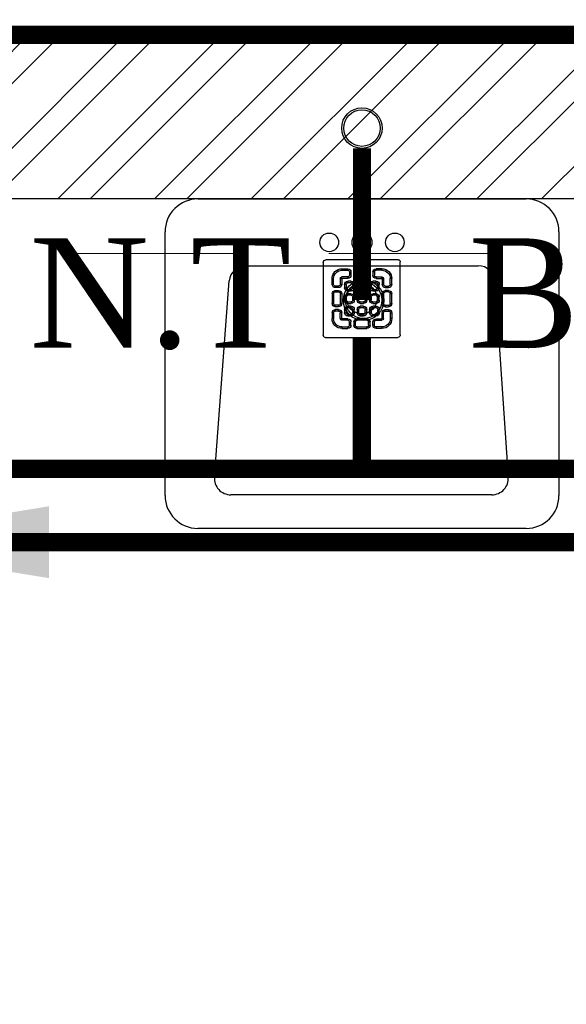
# Model space of a CAD drawing. Header units: inches. Extents: x 113025 to 158499, y 12149 to 30915.
# Tile 118 of 167: x 123991 to 124021, y 29440 to 29494. Entities that reach past the tile are written whole.
import ezdxf

# ---------------------------------------------------------------- set-up
doc = ezdxf.new("R2010")
doc.units = ezdxf.units.IN
doc.header["$MEASUREMENT"] = 0
doc.linetypes.add('HIDDEN', pattern=[0.375, 0.25, -0.125])
for name, color, linetype, lineweight in [('FLOOR RAISE', 4, 'Continuous', 5), ('PD_COLUMN', 2, 'Continuous', 60), ('PD_HATCH', 45, 'Continuous', 9), ('PP- 50DIA Soil Waste Sewer pipe', 54, 'Continuous', 25), ('PP- 75DIA Soil Waste Sewer pipe', 90, 'Continuous', 9), ('PP-Soil Pipe', 1, 'Continuous', 25), ('PP-SPRINKLER PIPE', 1, 'Continuous', 0), ('PP-TEXT', 7, 'Continuous', 40), ('PP-WWP', 3, 'Continuous', 25)]:
    doc.layers.add(name, color=color, linetype=linetype, lineweight=lineweight)
doc.layers.add('PD_025_TEXT', color=61, linetype='Continuous')
doc.layers.add('PD_BASE', color=8, linetype='Continuous', transparency=0.5)
doc.styles.add('Arial', font='GOTHIC.TTF')
doc.styles.get("Standard").update_dxf_attribs({"font": 'arial.ttf', "height": 6})
doc.dimstyles.new('ISO-10', dxfattribs={"dimtxt": 6, "dimasz": 0.5, "dimexe": 1.25, "dimexo": 0.625, "dimtad": 1, "dimtoh": 1, "dimdec": 1, "dimlunit": 4, "dimtxsty": 'Standard', "dimblk": 'ARCHTICK', "dimcen": 2.5, "dimclrt": 3, "dimadec": 0, "dimazin": 0, "dimtfac": 1, "dimtdec": 1, "dimtmove": 1, "dimatfit": 3, "dimfxl": 1, "dimarcsym": 0})

# ---------------------------------------------------------------- blocks, each defined once
blk = doc.blocks.new('columns2')
at = {"layer": 'PD_HATCH', "linetype": 'HIDDEN', "ltscale": 38}
for p, q in [((754.5, 59.99999999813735), (919.5, 59.99999999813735)), ((754.5, 47.99999999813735), (919.5, 47.99999999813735))]:
    blk.add_line(p, q, dxfattribs=at)
blk = doc.blocks.new('LV')
at = {"color": 251}
for p, q in [((-254.0401739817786, 510.1021831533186), (254.0401739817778, 510.1021831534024)), ((-304.8401739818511, 50.80000000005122), (-304.8401739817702, 459.3021831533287)), ((-201.0144701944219, 458.0358644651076), (203.0815871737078, 458.0358644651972)), ((304.840173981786, 459.3021831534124), (304.8401739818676, 50.79999999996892)), ((-205.3310171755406, 127.0031444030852), (-226.34620448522, 430.7748868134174)), ((228.4004074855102, 430.6067419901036), (205.474748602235, 126.8349995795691)), ((180.1559282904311, 103.4641220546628), (-179.9992828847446, 103.4641220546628)), ((254.0401739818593, -4.11546e-11), (-254.0401739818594, 4.11546e-11))]:
    blk.add_line(p, q, dxfattribs=at)
for centre, radius in [((0.3542386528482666, 154.2893231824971), 23.5787407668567), ((-50.8000000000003, 67.18562783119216), 14.42670316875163), ((-2.274e-13, 67.18562783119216), 15.31096988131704), ((50.79999999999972, 67.18562783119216), 14.42670316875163)]:
    blk.add_circle(centre, radius, dxfattribs=at)
for centre, radius, start, end in [((-254.0401739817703, 459.3021831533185), 50.8, 90.00000000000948, 179.9999999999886), ((254.040173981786, 459.3021831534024), 50.8, 1.15136e-11, 90.0000000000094), ((-201.0144701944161, 432.6358644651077), 25.4, 90.0000000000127, 184.201645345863), ((203.0815871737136, 432.6358644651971), 25.4, 355.4179460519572, 90.00000000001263), ((-179.9992828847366, 128.8641220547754), 25.4, 184.2016453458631, 269.9999999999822), ((180.1559282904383, 128.8641220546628), 25.4, 269.9999999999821, 355.4179460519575), ((-254.0401739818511, 50.80000000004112), 50.8, 179.9999999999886, 269.9999999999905), ((254.0401739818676, 50.7999999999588), 50.8, 269.9999999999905, 1.14754e-11)]:
    blk.add_arc(centre, radius, start, end, dxfattribs=at)
blk = doc.blocks.new('FIRST FLOOR AR PLAN')
at = {"layer": 'PD_BASE'}
h = blk.add_hatch(dxfattribs=at)
h.set_pattern_fill('ANSI32', color=256, scale=10)
h.set_pattern_definition([(45, (123173.8410410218, 20768.24897553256), (-2.651650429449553, 2.651650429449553), []), (45, (123175.6088079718, 20768.24897553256), (-2.651650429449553, 2.651650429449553), [])])
h.paths.add_polyline_path([(123176.9915017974, 20810.99848516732), (123167.9915017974, 20810.99848516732), (123167.9915017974, 20729.49848516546), (123176.9915017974, 20729.49848516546)])
h.paths.add_polyline_path([(123538.4915017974, 20663.49848516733), (123368.9915017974, 20663.49848516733), (123368.9915017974, 20654.49848516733), (123538.4915017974, 20654.49848516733)])
h.paths.add_polyline_path([(123722.9915017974, 20663.49848516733), (123553.4915017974, 20663.49848516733), (123553.4915017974, 20654.49848516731), (123722.9915017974, 20654.49848516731)])
h.paths.add_polyline_path([(123176.9915017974, 21527.49848516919), (123167.9915017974, 21527.49848516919), (123167.9915017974, 21445.99848516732), (123176.9915017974, 21445.99848516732)])
h.paths.add_polyline_path([(123176.9915017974, 21430.99848516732), (123167.9915017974, 21430.99848516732), (123167.9915017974, 21290.99848516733), (123176.9915017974, 21290.99848516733)])
h.paths.add_polyline_path([(123176.9915017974, 21275.99848516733), (123167.9915017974, 21275.99848516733), (123167.9915017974, 21135.99848516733), (123176.9915017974, 21135.99848516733)])
h.paths.add_polyline_path([(123176.9915017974, 21120.99848516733), (123167.9915017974, 21120.99848516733), (123167.9915017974, 20980.99848516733), (123176.9915017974, 20980.99848516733)])
h.paths.add_polyline_path([(123176.9915017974, 20965.99848516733), (123167.9915017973, 20965.99848516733), (123167.9915017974, 20825.99848516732), (123176.9915017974, 20825.99848516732)])
h.paths.add_polyline_path([(124268.9915017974, 21602.49848516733), (124102.4915017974, 21602.49848516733), (124102.4915017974, 21593.49848516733), (124268.9915017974, 21593.49848516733)])
h.paths.add_polyline_path([(124087.4915017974, 21602.49848516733), (123922.4915017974, 21602.49848516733), (123922.4915017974, 21593.49848516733), (124087.4915017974, 21593.49848516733)])
h.paths.add_polyline_path([(123907.4915017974, 21602.49848516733), (123737.9915017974, 21602.49848516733), (123737.9915017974, 21593.49848516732), (123907.4915017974, 21593.49848516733)])
h.paths.add_polyline_path([(123722.9915017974, 21602.49848516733), (123553.4915017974, 21602.49848516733), (123553.4915017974, 21593.49848516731), (123722.9915017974, 21593.49848516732)])
h.paths.add_polyline_path([(123353.9915017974, 21602.49848516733), (123242.9915017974, 21602.49848516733), (123242.9915017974, 21593.4984851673), (123353.9915017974, 21593.49848516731)])
h.paths.add_polyline_path([(123227.9915017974, 21602.49848516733), (123167.9915017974, 21602.49848516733), (123167.9915017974, 21542.49848516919), (123176.9915017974, 21542.49848516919), (123176.9915017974, 21593.4984851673), (123227.9915017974, 21593.4984851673)])
h.paths.add_polyline_path([(123176.9915017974, 20714.49848516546), (123167.9915017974, 20714.49848516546), (123167.9915017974, 20654.49848516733), (123227.9915017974, 20654.49848516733), (123227.9915017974, 20663.49848516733), (123176.9915017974, 20663.49848516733)])
h.paths.add_polyline_path([(123353.9915017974, 20663.49848516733), (123242.9915017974, 20663.49848516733), (123242.9915017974, 20654.49848516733), (123353.9915017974, 20654.49848516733)])
h.paths.add_polyline_path([(123762.7415017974, 20663.49848516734), (123737.9915017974, 20663.49848516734), (123737.9915017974, 20654.49848516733), (123762.7415017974, 20654.49848516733)])
h.paths.add_polyline_path([(123907.4915017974, 20663.49848516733), (123882.7415017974, 20663.49848516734), (123882.7415017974, 20654.49848516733), (123907.4915017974, 20654.49848516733)])
h.paths.add_polyline_path([(123944.9915017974, 20663.49848516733), (123922.4915017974, 20663.49848516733), (123922.4915017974, 20654.49848516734), (123944.9915017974, 20654.49848516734)])
h.paths.add_polyline_path([(124087.4915017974, 20663.49848516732), (124064.9915017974, 20663.49848516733), (124064.9915017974, 20654.49848516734), (124087.4915017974, 20654.49848516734)])
h.paths.add_polyline_path([(124124.9915017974, 20663.49848516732), (124102.4915017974, 20663.49848516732), (124102.4915017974, 20654.49848516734), (124124.9915017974, 20654.49848516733)])
h.paths.add_polyline_path([(124268.9915017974, 20663.49848516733), (124244.9915017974, 20663.49848516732), (124244.9915017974, 20654.49848516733), (124268.9915017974, 20654.49848516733)])
h.paths.add_polyline_path([(124283.9915017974, 20672.49848516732), (124274.9915017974, 20672.49848516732)])
h.paths.add_polyline_path([(124283.9915017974, 20810.99848516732), (124274.9915017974, 20810.99848516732), (124274.9915017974, 20672.49848516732), (124283.9915017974, 20672.49848516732)])
h.paths.add_polyline_path([(124283.9915017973, 20965.99848516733), (124274.9915017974, 20965.99848516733), (124274.9915017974, 20825.99848516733), (124283.9915017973, 20825.99848516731)])
h.paths.add_polyline_path([(124283.9915017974, 21275.99848516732), (124274.9915017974, 21275.99848516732), (124274.9915017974, 20980.99848516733), (124283.9915017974, 20980.99848516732)])
h.paths.add_polyline_path([(124283.9915017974, 21584.49848516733), (124274.9915017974, 21584.49848516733), (124274.9915017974, 21445.99848516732), (124283.9915017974, 21445.99848516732)])
h.paths.add_polyline_path([(124265.9915017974, 21442.99848516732), (124160.9915017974, 21442.99848516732), (124160.9915017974, 21433.99848516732), (124265.9915017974, 21433.99848516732)])
h.paths.add_polyline_path([(124160.9915017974, 21430.99848516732), (124151.9915017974, 21430.99848516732), (124151.9915017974, 21352.99848516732), (124160.9915017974, 21352.99848516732)])
h.paths.add_polyline_path([(124151.9915017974, 21442.99848516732), (124079.9915017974, 21442.99848516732), (124079.9915017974, 21433.99848516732), (124151.9915017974, 21433.99848516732)])
h.paths.add_polyline_path([(124079.9915017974, 21430.99848516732), (124070.9915017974, 21430.99848516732), (124070.9915017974, 21352.99848516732), (124079.9915017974, 21352.99848516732)])
h.paths.add_polyline_path([(124070.9915017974, 21442.99848516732), (123989.9915017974, 21442.99848516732), (123989.9915017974, 21340.99848516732), (124016.9915017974, 21340.99848516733), (124016.9915017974, 21349.99848516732), (123998.9915017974, 21349.99848516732), (123998.9915017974, 21433.99848516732), (124070.9915017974, 21433.99848516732)])
h.paths.add_polyline_path([(124070.9915017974, 21349.99848516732), (124052.9915017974, 21349.99848516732), (124052.9915017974, 21340.99848516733), (124070.9915017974, 21340.99848516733)], flags=17)
h.paths.add_polyline_path([(124097.9915017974, 21349.99848516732), (124079.9915017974, 21349.99848516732), (124079.9915017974, 21340.99848516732), (124097.9915017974, 21340.99848516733)])
h.paths.add_polyline_path([(124151.9915017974, 21349.99848516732), (124133.9915017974, 21349.99848516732), (124133.9915017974, 21340.99848516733), (124151.9915017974, 21340.99848516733)])
h.paths.add_polyline_path([(124160.9915017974, 21340.99848516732), (124151.9915017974, 21340.99848516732), (124151.9915017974, 21277.99848516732), (124160.9915017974, 21277.99848516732)])
h.paths.add_polyline_path([(124283.9915017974, 21291.99848516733), (124274.9915017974, 21291.99848516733), (124274.9915017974, 21290.99848516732), (124283.9915017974, 21290.99848516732)])
h.paths.add_polyline_path([(124283.9915017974, 21430.99848516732), (124274.9915017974, 21430.99848516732), (124274.9915017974, 21411.99848516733), (124283.9915017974, 21411.99848516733)])
h.paths.add_polyline_path([(123405.7415017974, 21593.49848516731), (123405.7415017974, 21602.49848516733), (123368.9915017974, 21602.49848516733), (123368.9915017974, 21593.49848516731)])
h.paths.add_polyline_path([(123501.7415017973, 21602.49848516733), (123501.7415017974, 21593.49848516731), (123538.4915017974, 21593.49848516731), (123538.4915017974, 21602.49848516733)])
at = {"layer": 'PD_BASE', "lineweight": 30}
for p, q in [((124283.9915017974, 21602.49848516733), (123501.7415017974, 21602.49848516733)), ((124087.4915017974, 21593.49848516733), (123922.4915017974, 21593.49848516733))]:
    blk.add_line(p, q, dxfattribs=at)
at = {"layer": 'PD_BASE', "ltscale": 12, "xscale": 0.03542840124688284, "yscale": 0.03542840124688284, "zscale": 0.03542840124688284, "rotation": 180}
blk.add_blockref('LV', (124009.805910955, 21593.49848516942), dxfattribs=at)
at = {"layer": 'PD_COLUMN'}
blk.add_blockref('columns2', (123167.9915017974, 21542.49848516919), dxfattribs=at)
blk = doc.blocks.new('PP-GRATING')
at = {"linetype": 'Continuous'}
for p, q in [((-53.13747282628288, -49.44342391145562), (-53.13747282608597, 49.44342391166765)), ((-49.72758152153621, 52.85331521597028), (49.72758152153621, 52.85331521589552)), ((-27.56328804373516, 40.69137005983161), (-27.56328804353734, 38.6454352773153)), ((-19.60687500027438, 40.69137005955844), (-27.56328705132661, 40.69137005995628)), ((-19.60687500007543, 38.6454352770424), (-19.60687500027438, 40.69137005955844)), ((-7.103939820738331, 38.64543329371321), (-7.103939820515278, 40.69136807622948)), ((-7.103940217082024, 40.6913679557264), (6.535625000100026, 40.6913679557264)), ((6.535625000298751, 40.6913680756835), (6.535625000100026, 38.64543329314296)), ((19.03855978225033, 40.69137005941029), (26.99497183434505, 40.69137005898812)), ((19.03855978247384, 38.64543527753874), (19.03855978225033, 40.69137005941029)), ((26.99497282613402, 40.69137005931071), (26.99497282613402, 38.64543527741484)), ((52.56915760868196, 50.01173912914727), (52.5691576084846, -48.87510869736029)), ((-38.92959239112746, 27.27913092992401), (-40.9755271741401, 27.27913092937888)), ((-40.9755271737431, 27.27913152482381), (-40.9755271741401, 19.32271800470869)), ((-38.92959239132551, 27.2791315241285), (-38.92959239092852, 19.32271800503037)), ((-29.83654891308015, 19.32271788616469), (-29.83654891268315, 27.27913104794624)), ((-27.79061413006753, 27.27913104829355), (-29.83654891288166, 27.27913092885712)), ((-27.79061413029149, 19.32271788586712), (-27.79061413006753, 27.27913104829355)), ((-19.60687500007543, 38.6454352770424), (-27.56328705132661, 38.6454352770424)), ((-27.56328804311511, 29.55239179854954), (-27.56328804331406, 27.5064570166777)), ((-27.56328804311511, 29.55239179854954), (-19.60687539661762, 29.55239179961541)), ((-27.56328804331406, 27.5064570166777), (-19.60687539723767, 27.50645701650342)), ((-19.60687539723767, 27.50645701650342), (-19.60687539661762, 29.55239179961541)), ((-17.3336141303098, 31.82565266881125), (-17.33361413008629, 36.37217436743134)), ((-15.28767934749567, 36.37217433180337), (-17.3336141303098, 36.37217433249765)), ((-17.3336141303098, 31.82565266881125), (-15.2876793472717, 31.82565266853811)), ((-15.2876793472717, 31.82565266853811), (-15.28767934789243, 36.37217436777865)), ((-11.42313586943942, 36.37217242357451), (-11.42313586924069, 31.8256507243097)), ((-9.377201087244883, 36.37217242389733), (-11.42313586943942, 36.37217242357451)), ((-11.42313586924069, 31.82565076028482), (-9.377201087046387, 31.82565072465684)), ((-9.377201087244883, 36.37217242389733), (-9.377201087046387, 31.82565072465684)), ((-7.103940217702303, 38.64543317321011), (6.535625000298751, 38.64543317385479)), ((-7.103940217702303, 29.55238981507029), (6.535625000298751, 29.55238981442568)), ((-7.103940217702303, 29.55238981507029), (-7.103940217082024, 27.50645503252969)), ((-7.103940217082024, 27.50645503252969), (6.535625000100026, 27.50645503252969)), ((6.535625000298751, 29.55238981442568), (6.535625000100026, 27.50645503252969)), ((8.808885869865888, 31.82565068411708), (8.808885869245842, 36.37217230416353)), ((10.85482065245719, 36.37217219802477), (8.808885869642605, 36.37217219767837)), ((8.808885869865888, 31.82565068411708), (10.85482065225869, 31.82565068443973)), ((10.85482065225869, 31.82565068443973), (10.85482065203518, 36.37217230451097)), ((14.71936413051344, 31.82565266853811), (14.71936413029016, 36.37217436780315)), ((14.71936413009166, 36.3721743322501), (16.76529891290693, 36.37217433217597)), ((16.76529891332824, 31.82565266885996), (14.71936413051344, 31.82565266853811)), ((16.76529891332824, 31.82565266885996), (16.76529891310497, 36.37217436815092)), ((19.03855978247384, 38.64543527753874), (26.99497183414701, 38.64543527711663)), ((26.99497282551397, 29.55239179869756), (19.03856017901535, 29.55239179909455)), ((19.03856017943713, 27.50645701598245), (19.03856017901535, 29.55239179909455)), ((26.99497282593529, 27.50645701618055), (19.03856017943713, 27.50645701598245)), ((26.99497282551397, 29.55239179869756), (26.99497282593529, 27.50645701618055)), ((27.22229891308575, 19.32271788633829), (27.22229891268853, 27.27913104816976)), ((27.22229891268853, 27.27913104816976), (29.26823369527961, 27.27913092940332)), ((29.26823369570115, 19.32271788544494), (29.2682336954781, 27.27913104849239)), ((38.36127717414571, 27.2791315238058), (38.36127717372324, 19.3227180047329)), ((38.36127717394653, 27.27913092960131), (40.40721195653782, 27.27913092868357)), ((40.40721195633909, 27.2791315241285), (40.40721195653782, 19.32271800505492)), ((-38.92959239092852, 19.32271800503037), (-40.97552717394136, 19.32271811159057)), ((-36.65633152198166, 17.04945701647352), (-32.10981017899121, 17.0494570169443)), ((-36.65633152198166, 17.04945701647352), (-36.65633152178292, 15.00352223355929)), ((-36.65633152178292, 15.00352223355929), (-32.10981017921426, 15.00352223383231)), ((-29.83654891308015, 19.32271788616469), (-27.79061413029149, 19.32271788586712)), ((-23.92607065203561, 14.77619622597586), (-23.92607065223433, 19.32271792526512)), ((-21.88013586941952, 19.32271792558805), (-23.92607065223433, 19.32271792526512)), ((-21.88013586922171, 14.77619622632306), (-23.92607065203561, 14.77619622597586)), ((-21.88013586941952, 14.77619626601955), (-21.88013586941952, 19.32271788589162)), ((-19.60687500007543, 23.64191361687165), (-15.06035345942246, 23.64191361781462)), ((-19.60687499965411, 21.59597883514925), (-19.60687500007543, 23.64191361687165)), ((-19.60687480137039, 21.59597875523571), (-15.0603532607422, 21.59597875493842)), ((-15.06035345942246, 23.64191361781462), (-15.06035345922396, 21.59597883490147)), ((-12.78709239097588, 19.32271784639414), (-12.78709239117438, 14.77619614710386)), ((-10.74115760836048, 19.32271796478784), (-12.78709239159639, 19.32271796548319)), ((-12.78709239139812, 14.7761963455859), (-10.74115760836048, 14.77619634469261)), ((-10.74115760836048, 19.32271796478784), (-10.74115760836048, 14.77619634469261)), ((-6.876614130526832, 14.7761961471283), (-6.876614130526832, 19.32271784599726)), ((-4.830679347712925, 19.3227178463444), (-6.876614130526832, 19.32271784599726)), ((-4.830679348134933, 14.77619614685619), (-6.876614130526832, 14.7761961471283)), ((-4.830679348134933, 14.77619614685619), (-4.830679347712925, 19.3227178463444)), ((-2.557418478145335, 23.64191353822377), (1.98910306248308, 23.64191353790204)), ((-2.55741847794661, 21.59597875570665), (-2.557418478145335, 23.64191353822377)), ((-2.55741847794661, 21.59597875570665), (1.989103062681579, 21.59597875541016)), ((1.98910306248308, 23.64191353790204), (1.989103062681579, 21.59597875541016)), ((4.262364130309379, 19.32271788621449), (4.262364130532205, 14.77619626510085)), ((6.308298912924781, 19.32271788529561), (4.262364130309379, 19.32271788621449)), ((4.262364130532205, 14.77619626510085), (6.308298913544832, 14.77619626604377)), ((6.308298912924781, 19.32271788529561), (6.308298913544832, 14.77619626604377)), ((10.17284239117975, 14.77619614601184), (10.1728423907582, 19.32271784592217)), ((12.21877717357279, 19.32271784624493), (10.1728423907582, 19.32271784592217)), ((12.21877717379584, 14.77619614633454), (10.17284239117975, 14.77619614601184)), ((12.21877717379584, 14.77619614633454), (12.21877717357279, 19.32271784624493)), ((14.49203804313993, 23.64191353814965), (19.03855958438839, 23.64191353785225)), ((14.49203804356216, 21.59597875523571), (14.49203804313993, 23.64191353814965)), ((14.49203804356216, 21.59597875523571), (19.03855958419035, 21.59597875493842)), ((19.03855958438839, 23.64191353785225), (19.03855958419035, 21.59597875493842)), ((21.31182065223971, 19.32271788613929), (21.31182065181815, 14.77619626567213)), ((23.35775543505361, 19.32271788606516), (21.31182065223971, 19.32271788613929)), ((21.31182065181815, 14.77619626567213), (23.35775543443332, 14.776196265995)), ((23.35775543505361, 19.32271788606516), (23.35775543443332, 14.776196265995)), ((29.26823369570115, 19.32271788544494), (27.22229891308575, 19.32271788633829)), ((36.08801630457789, 17.04945701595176), (31.54149496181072, 17.04945701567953)), ((36.08801630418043, 15.00352223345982), (31.54149496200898, 15.00352223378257)), ((36.08801630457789, 17.04945701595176), (36.08801630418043, 15.00352223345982)), ((38.36127717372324, 19.3227180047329), (40.40721195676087, 19.32271811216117)), ((-40.97552717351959, 6.819783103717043), (-40.97552717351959, -6.819781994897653)), ((-38.92959239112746, 6.819783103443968), (-40.97552717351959, 6.819783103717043)), ((-38.92959239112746, 6.819783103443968), (-38.92959239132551, -6.819781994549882)), ((-32.10980978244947, 11.1389787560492), (-36.65633132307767, 11.1389787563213)), ((-36.65633132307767, 11.1389787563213), (-36.65633132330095, 9.093043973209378)), ((-32.10980978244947, 9.093043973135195), (-36.65633132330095, 9.093043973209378)), ((-32.10980978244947, 9.093043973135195), (-32.10980978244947, 11.1389787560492)), ((-29.83654891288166, -6.819782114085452), (-29.83654891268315, 6.819783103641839)), ((-29.83654891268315, 6.819783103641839), (-27.79061413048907, 6.819783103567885)), ((-27.79061413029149, -6.819782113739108), (-27.79061413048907, 6.819783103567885)), ((-23.92607065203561, -2.27326066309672), (-23.92607065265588, 2.273261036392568)), ((-21.8801358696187, 2.273261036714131), (-23.92607065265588, 2.273261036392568)), ((-21.8801358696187, -2.273260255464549), (-21.8801358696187, 2.273261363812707)), ((-15.06035365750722, 12.50293527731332), (-19.60687499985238, 12.50293527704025)), ((-19.60687460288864, 12.50293535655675), (-19.60687460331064, 10.45700057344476)), ((-15.0603532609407, 10.45700057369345), (-19.60687460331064, 10.45700057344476)), ((-19.60687499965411, 6.592456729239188), (-15.06035345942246, 6.592456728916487)), ((-19.60687499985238, 4.546521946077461), (-19.60687499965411, 6.592456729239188)), ((-19.60687480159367, 4.546522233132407), (-15.0603532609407, 4.546522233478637)), ((-15.06035326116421, 12.50293535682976), (-15.0603532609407, 10.45700057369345)), ((-15.06035345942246, 6.592456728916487), (-15.06035345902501, 4.546521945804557)), ((-12.78709239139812, 2.273261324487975), (-12.78709239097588, -2.273260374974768)), ((-10.74115760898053, 2.27326107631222), (-12.78709239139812, 2.273261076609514)), ((-10.74115760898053, 2.27326107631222), (-10.74115760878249, -2.273260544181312)), ((-6.876614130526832, -2.273260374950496), (-6.876614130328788, 2.273261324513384)), ((-4.830679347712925, 2.273261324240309), (-6.876614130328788, 2.273261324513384)), ((-4.830679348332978, -2.273260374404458), (-4.830679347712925, 2.273261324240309)), ((1.98910326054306, 12.50293527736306), (-2.557418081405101, 12.50293527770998)), ((-2.557418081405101, 12.50293527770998), (-2.557418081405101, 10.45700049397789)), ((1.989103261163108, 10.45700049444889), (-2.557418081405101, 10.45700049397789)), ((-2.557418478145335, 6.592457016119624), (1.98910306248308, 6.592457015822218)), ((-2.557418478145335, 4.546522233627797), (-2.557418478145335, 6.592457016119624)), ((-2.557418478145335, 4.546522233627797), (1.98910306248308, 4.546522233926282)), ((1.98910326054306, 12.50293527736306), (1.989103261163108, 10.45700049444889)), ((1.98910306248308, 6.592457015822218), (1.98910306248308, 4.546522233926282)), ((4.262364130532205, 2.273261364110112), (4.262364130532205, -2.273260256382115)), ((6.308298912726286, 2.273261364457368), (4.262364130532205, 2.273261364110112)), ((6.308298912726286, 2.273261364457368), (6.308298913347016, -2.273260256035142)), ((10.17284239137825, -2.273260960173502), (10.17284239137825, 2.273260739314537)), ((12.21877717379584, 2.273260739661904), (10.17284239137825, 2.273260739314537)), ((12.21877717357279, -2.273260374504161), (12.21877717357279, 2.273261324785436)), ((19.03855978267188, 12.50293527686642), (14.49203844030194, 12.50293527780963)), ((14.49203844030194, 12.50293527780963), (14.49203843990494, 10.45700049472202)), ((19.03855978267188, 10.45700049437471), (14.49203843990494, 10.45700049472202)), ((14.49203804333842, 6.592456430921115), (19.0385595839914, 6.59245643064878)), ((14.49203804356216, 4.546521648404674), (14.49203804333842, 6.592456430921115)), ((14.49203804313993, 4.546522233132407), (19.03855958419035, 4.546522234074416)), ((19.03855978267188, 12.50293527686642), (19.03855978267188, 10.45700049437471)), ((19.0385595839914, 6.59245643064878), (19.03855958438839, 4.546521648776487)), ((21.31182065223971, 2.273261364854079), (21.31182065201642, -2.273260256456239)), ((23.35775543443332, 2.273260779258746), (21.3118206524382, 2.27326077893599)), ((23.35775543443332, 2.273260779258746), (23.35775543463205, -2.273260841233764)), ((27.22229891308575, -6.819782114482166), (27.22229891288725, 6.819783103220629)), ((29.26823369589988, 6.819783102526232), (27.22229891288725, 6.819783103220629)), ((29.2682336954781, -6.819782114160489), (29.26823369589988, 6.819783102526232)), ((31.5414945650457, 11.13897875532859), (36.0880161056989, 11.13897875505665)), ((31.5414945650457, 9.09304397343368), (31.5414945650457, 11.13897875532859)), ((31.5414945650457, 9.09304397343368), (36.08801610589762, 9.093043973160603)), ((36.0880161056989, 11.13897875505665), (36.08801610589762, 9.093043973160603)), ((38.36127717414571, 6.819783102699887), (38.36127717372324, -6.819781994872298)), ((38.36127717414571, 6.819783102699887), (40.40721195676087, 6.819783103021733)), ((40.40721195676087, 6.819783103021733), (40.40721195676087, -6.819781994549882)), ((-40.9755271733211, -6.819781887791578), (-38.92959239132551, -6.819781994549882)), ((-36.65633152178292, -9.093042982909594), (-32.10981017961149, -9.093042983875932)), ((-36.65633152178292, -9.093042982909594), (-36.65633152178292, -11.13897776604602)), ((-36.65633152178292, -11.13897776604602), (-32.10981017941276, -11.13897776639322)), ((-32.10981017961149, -9.093042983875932), (-32.10981053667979, -11.13897776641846)), ((-29.83654891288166, -6.819782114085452), (-27.79061413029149, -6.819782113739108)), ((-21.8801358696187, -2.273260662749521), (-23.92607065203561, -2.27326066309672)), ((-19.60687500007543, -10.45699942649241), (-15.06035345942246, -10.456999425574)), ((-19.60687499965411, -12.50293420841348), (-19.60687500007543, -10.45699942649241)), ((-15.06035365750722, -4.546521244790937), (-19.60687499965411, -4.546521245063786)), ((-19.60687460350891, -4.546521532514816), (-19.60687460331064, -6.592456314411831)), ((-15.06035326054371, -6.592456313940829), (-19.60687460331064, -6.592456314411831)), ((-19.6068748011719, -12.50293428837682), (-15.0603532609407, -12.50293428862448)), ((-15.0603532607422, -4.546521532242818), (-15.06035326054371, -6.592456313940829)), ((-15.06035345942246, -10.456999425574), (-15.06035345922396, -12.5029342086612)), ((-12.78709239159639, -2.27326054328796), (-10.74115760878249, -2.273260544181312)), ((-4.830679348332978, -2.273260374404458), (-6.876614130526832, -2.273260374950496)), ((1.98910326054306, -4.546521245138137), (-2.557418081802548, -4.546521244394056)), ((-2.557418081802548, -4.546521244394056), (-2.557418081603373, -6.59245602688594)), ((1.989103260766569, -6.592456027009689), (-2.557418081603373, -6.59245602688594)), ((-2.557418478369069, -10.45699950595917), (1.98910306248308, -10.45699950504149)), ((-2.557418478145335, -12.50293428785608), (-2.557418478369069, -10.45699950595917)), ((-2.557418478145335, -12.50293428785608), (1.98910306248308, -12.5029342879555)), ((1.98910326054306, -4.546521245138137), (1.989103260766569, -6.592456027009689)), ((1.98910306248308, -10.45699950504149), (1.98910306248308, -12.5029342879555)), ((4.262364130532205, -2.273260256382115), (6.308298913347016, -2.273260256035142)), ((12.21877717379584, -2.273260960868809), (10.17284239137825, -2.273260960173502)), ((19.03855978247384, -4.54652124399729), (14.4920384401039, -4.546521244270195)), ((14.49203843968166, -4.546521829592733), (14.4920384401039, -6.592456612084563)), ((19.03855978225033, -6.592456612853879), (14.4920384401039, -6.592456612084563)), ((14.49203804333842, -10.45699950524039), (19.03855958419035, -10.4569995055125)), ((14.49203804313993, -12.50293428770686), (14.49203804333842, -10.45699950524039)), ((14.49203804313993, -12.50293428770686), (19.03855958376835, -12.50293428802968)), ((19.03855978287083, -4.546521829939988), (19.03855978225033, -6.592456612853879)), ((19.03855958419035, -10.4569995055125), (19.03855958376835, -12.50293428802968)), ((21.31182065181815, -2.273260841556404), (23.35775543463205, -2.273260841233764)), ((29.2682336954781, -6.819782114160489), (27.22229891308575, -6.819782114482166)), ((36.0880163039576, -9.09304298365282), (31.54149496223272, -9.093042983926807)), ((31.54149496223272, -9.093042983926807), (31.54149531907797, -11.13897776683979)), ((36.08801630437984, -11.13897776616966), (31.54149496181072, -11.13897776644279)), ((36.0880163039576, -9.09304298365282), (36.08801630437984, -11.13897776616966)), ((40.40721195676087, -6.819781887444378), (38.36127717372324, -6.819781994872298)), ((-40.9755271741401, -27.27913193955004), (-40.9755271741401, -19.32271842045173)), ((-38.92959239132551, -19.32271842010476), (-40.97552717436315, -19.32271852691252)), ((-38.92959239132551, -27.27913193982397), (-38.92959239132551, -19.32271842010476)), ((-36.65633152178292, -17.04945743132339), (-36.65633152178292, -15.00352264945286)), ((-36.65633152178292, -15.00352264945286), (-32.10981017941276, -15.00352264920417)), ((-36.65633152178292, -17.04945743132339), (-32.10981017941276, -17.04945743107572)), ((-29.83654891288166, -19.32271830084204), (-27.79061413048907, -19.32271830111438)), ((-29.83654891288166, -19.32271830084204), (-29.83654891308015, -27.27913146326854)), ((-27.79061413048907, -19.32271830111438), (-27.79061413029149, -27.27913146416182)), ((-23.92607065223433, -19.32271681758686), (-23.92607065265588, -14.77619511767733)), ((-21.8801358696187, -14.77619511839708), (-23.92607065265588, -14.77619511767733)), ((-21.88013586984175, -19.32271681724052), (-23.92607065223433, -19.32271681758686)), ((-21.8801358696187, -19.32271677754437), (-21.88013586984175, -14.77619515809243)), ((-15.0603532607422, -21.59597776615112), (-19.60687500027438, -21.59597776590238)), ((-19.60687460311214, -21.59597768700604), (-19.60687460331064, -23.6419124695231)), ((-15.06035326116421, -23.64191246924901), (-19.60687460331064, -23.6419124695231)), ((-15.0603532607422, -21.59597768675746), (-15.06035326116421, -23.64191246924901)), ((-12.78709239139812, -14.77619519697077), (-12.78709239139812, -19.32271689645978)), ((-10.74115760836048, -14.77619507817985), (-12.78709239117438, -14.77619507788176)), ((-12.78709239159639, -19.32271669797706), (-10.74115760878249, -19.32271669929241)), ((-10.74115760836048, -14.77619507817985), (-10.74115760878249, -19.32271669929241)), ((-6.876614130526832, -19.32271689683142), (-6.876614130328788, -14.77619519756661)), ((-4.830679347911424, -14.77619519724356), (-6.876614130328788, -14.77619519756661)), ((-4.830679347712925, -19.32271689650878), (-6.876614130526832, -19.32271689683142)), ((-4.830679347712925, -19.32271689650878), (-4.830679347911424, -14.77619519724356)), ((1.989103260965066, -21.59597776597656), (-2.557418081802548, -21.59597776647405)), ((-2.557418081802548, -21.59597776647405), (-2.557418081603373, -23.64191254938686)), ((1.989103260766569, -23.64191254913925), (-2.557418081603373, -23.64191254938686)), ((1.989103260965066, -21.59597776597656), (1.989103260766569, -23.64191254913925)), ((4.262364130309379, -14.77619515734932), (4.262364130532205, -19.32271677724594)), ((6.308298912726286, -14.77619515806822), (4.262364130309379, -14.77619515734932)), ((4.262364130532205, -19.32271677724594), (6.308298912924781, -19.32271677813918)), ((6.308298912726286, -14.77619515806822), (6.308298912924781, -19.32271677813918)), ((10.1728423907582, -19.32271689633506), (10.17284239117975, -14.77619519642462)), ((12.21877717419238, -14.77619519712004), (10.17284239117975, -14.77619519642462)), ((12.21877717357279, -19.32271689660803), (10.1728423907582, -19.32271689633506)), ((12.21877717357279, -19.32271689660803), (12.21877717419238, -14.77619519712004)), ((19.03855978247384, -21.59597776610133), (14.49203804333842, -21.59597776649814)), ((14.4920384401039, -21.59597776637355), (14.4920384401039, -23.64191254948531)), ((19.03855978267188, -23.64191254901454), (14.4920384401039, -23.64191254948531)), ((19.03855978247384, -21.59597776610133), (19.03855978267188, -23.64191254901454)), ((21.31182065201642, -14.77619515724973), (21.31182065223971, -19.32271677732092)), ((23.35775543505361, -14.77619515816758), (21.31182065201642, -14.77619515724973)), ((21.31182065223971, -19.32271677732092), (23.35775543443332, -19.32271677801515)), ((23.35775543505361, -14.77619515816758), (23.35775543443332, -19.32271677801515)), ((27.22229891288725, -19.32271830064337), (27.22229891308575, -27.27913146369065)), ((29.26823369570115, -19.32271830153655), (27.22229891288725, -19.32271830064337)), ((29.26823369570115, -19.32271830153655), (29.2682336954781, -27.279131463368)), ((36.0880163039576, -15.00352264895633), (31.54149496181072, -15.00352264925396)), ((36.08801630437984, -17.04945743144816), (31.54149496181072, -17.04945743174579)), ((36.08801630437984, -17.04945743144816), (36.0880163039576, -15.00352264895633)), ((38.36127717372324, -19.32271842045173), (40.40721195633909, -19.32271852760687)), ((38.36127717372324, -27.27913193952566), (38.36127717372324, -19.32271842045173)), ((40.40721195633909, -27.27913193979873), (40.40721195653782, -19.32271842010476)), ((-38.92959239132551, -27.2791313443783), (-40.97552717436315, -27.27913134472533)), ((-27.79061413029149, -27.27913146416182), (-29.83654891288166, -27.27913134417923)), ((-27.56328804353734, -27.50645743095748), (-19.60687539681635, -27.50645743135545)), ((-27.56328804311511, -29.55239221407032), (-27.56328804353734, -27.50645743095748)), ((-27.56328804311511, -29.55239221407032), (-19.60687539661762, -29.5523922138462)), ((-27.56328804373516, -40.69137047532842), (-27.56328804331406, -38.64543569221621)), ((-19.60687500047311, -38.6454356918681), (-27.56328705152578, -38.64543569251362)), ((-19.60687539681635, -27.50645743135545), (-19.60687539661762, -29.5523922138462)), ((-19.60687500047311, -38.6454356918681), (-19.60687500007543, -40.69137047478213)), ((-17.33361413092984, -31.82565308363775), (-17.33361413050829, -36.37217478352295)), ((-17.33361413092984, -31.82565308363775), (-15.28767934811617, -31.82565308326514)), ((-15.28767934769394, -36.37217474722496), (-17.33361413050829, -36.37217474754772)), ((-15.28767934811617, -31.82565308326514), (-15.28767934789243, -36.37217478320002)), ((-11.42313586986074, -36.37217341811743), (-11.42313587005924, -31.82565171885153)), ((-11.42313587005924, -31.82565175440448), (-9.377201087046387, -31.82565171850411)), ((-9.377201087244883, -36.37217341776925), (-11.42313586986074, -36.37217341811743)), ((-9.377201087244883, -36.37217341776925), (-9.377201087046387, -31.82565171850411)), ((-7.103940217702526, -27.5064560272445), (6.535624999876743, -27.50645602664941)), ((-7.103940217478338, -29.55239081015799), (-7.103940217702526, -27.5064560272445)), ((-7.103940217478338, -29.55239081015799), (6.535624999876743, -29.5523908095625)), ((6.535624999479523, -38.64543428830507), (-7.103939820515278, -38.6454342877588)), ((-7.103939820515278, -38.6454342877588), (-7.103939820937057, -40.6913690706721)), ((6.546979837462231, -38.68367258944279), (6.535517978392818, -40.72957526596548)), ((6.535624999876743, -29.5523908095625), (6.535624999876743, -27.50645602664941)), ((8.808885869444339, -31.82565168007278), (8.808885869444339, -36.37217329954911)), ((8.808885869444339, -31.82565168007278), (10.85482065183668, -31.82565167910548)), ((8.83294082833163, -36.42318279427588), (10.87884350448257, -36.4346446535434)), ((10.85482065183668, -31.82565167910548), (10.85482065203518, -36.37217329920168)), ((14.71936413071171, -31.82565308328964), (14.71936412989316, -36.37217478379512)), ((16.76529891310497, -31.82565308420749), (14.71936413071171, -31.82565308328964)), ((14.71936412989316, -36.3721747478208), (16.76529891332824, -36.37217474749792)), ((16.76529891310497, -31.82565308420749), (16.76529891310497, -36.37217478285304)), ((26.99497282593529, -27.50645743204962), (19.03856017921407, -27.50645743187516)), ((19.03856017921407, -27.50645743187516), (19.03856017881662, -29.55239221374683)), ((26.99497282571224, -29.55239221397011), (19.03856017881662, -29.55239221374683)), ((19.03855978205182, -38.64543569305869), (19.03855978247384, -40.69137047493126)), ((19.03855978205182, -38.64543569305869), (26.99497183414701, -38.64543569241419)), ((26.99497282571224, -29.55239221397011), (26.99497282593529, -27.50645743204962)), ((26.99497282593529, -40.69137047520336), (26.99497282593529, -38.64543569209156)), ((27.22229891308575, -27.27913146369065), (29.26823369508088, -27.27913134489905)), ((38.36127717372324, -27.27913134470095), (40.40721195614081, -27.27913134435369)), ((49.15926630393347, -52.28500000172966), (-50.29589673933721, -52.28500000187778)), ((-19.60687500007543, -40.69137047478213), (-27.56328705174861, -40.69137047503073)), ((6.535624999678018, -40.6913690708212), (-7.103939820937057, -40.6913690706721)), ((19.03855978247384, -40.69137047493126), (26.99497183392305, -40.69137047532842))]:
    blk.add_line(p, q, dxfattribs=at)
for centre, radius, start, end in [((-49.72758152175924, 49.44342391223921), 3.409891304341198, 89.99999999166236, 179.9999999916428), ((-27.56328804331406, 27.27913092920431), 13.41223913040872, 89.99999498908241, 179.9999970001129), ((-19.60687499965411, 36.37217440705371), 4.319195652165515, 359.9999990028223, 89.99999999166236), ((-7.103940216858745, 36.37217242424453), 4.319195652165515, 89.99998998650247, 179.9999999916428), ((6.535625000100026, 36.37217242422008), 4.319195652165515, 359.9999970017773, 89.99999999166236), ((19.03855978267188, 36.37217440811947), 4.319195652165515, 89.99999999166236, 180.0000010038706), ((26.99497282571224, 27.27913092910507), 13.41223913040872, 3.0032057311e-06, 90.00000499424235), ((49.72758152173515, 50.01173912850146), 2.841576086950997, 359.9999999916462, 89.99999999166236), ((-27.56328804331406, 27.27913092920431), 11.366304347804, 89.99999498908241, 179.9999970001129), ((-27.56328804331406, 27.27913092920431), 2.273260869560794, 89.99999999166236, 179.9999970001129), ((-27.56328804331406, 27.27913092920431), 0.2273260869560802, 89.99999999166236, 179.9999970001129), ((-19.60687499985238, 31.82565266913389), 4.319195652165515, 269.9999899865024, 359.9999999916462), ((-19.60687499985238, 31.82565266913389), 2.273260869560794, 269.9999899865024, 359.9999999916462), ((-19.60687499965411, 36.37217440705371), 2.273260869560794, 359.9999990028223, 89.99999999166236), ((-7.103940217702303, 31.82565068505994), 4.319195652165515, 179.9999990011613, 269.9999999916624), ((-7.103940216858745, 36.37217242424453), 2.273260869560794, 89.99998998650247, 179.9999999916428), ((-7.103940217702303, 31.82565068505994), 2.273260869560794, 179.9999990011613, 269.9999999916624), ((6.535625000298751, 31.8256506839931), 4.319195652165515, 269.9999999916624, 359.9999999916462), ((6.535625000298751, 31.8256506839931), 2.273260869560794, 269.9999999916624, 359.9999999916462), ((6.535625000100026, 36.37217242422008), 2.273260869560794, 359.9999970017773, 89.99999999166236), ((19.03855978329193, 31.82565266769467), 4.319195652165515, 179.9999999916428, 270.0000099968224), ((19.03855978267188, 36.37217440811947), 2.273260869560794, 89.99999999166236, 180.0000010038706), ((19.03855978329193, 31.82565266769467), 2.273260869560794, 179.9999999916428, 270.0000099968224), ((26.99497282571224, 27.27913092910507), 11.366304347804, 3.0032057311e-06, 90.00000499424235), ((26.99497282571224, 27.27913092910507), 2.273260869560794, 3.0032057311e-06, 89.99999999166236), ((26.99497282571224, 27.27913092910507), 0.2273260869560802, 3.0032057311e-06, 89.99999999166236), ((-36.65633152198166, 19.3227178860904), 4.319195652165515, 179.9999970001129, 269.9999999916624), ((-36.65633152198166, 19.3227178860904), 2.273260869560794, 179.9999970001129, 269.9999999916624), ((-32.10980978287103, 19.32271788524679), 4.319195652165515, 269.9999899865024, 359.9999999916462), ((-32.10980978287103, 19.32271788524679), 2.273260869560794, 269.9999899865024, 359.9999999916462), ((-19.60687499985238, 19.32271796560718), 4.319195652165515, 89.99999999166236, 180.0000010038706), ((-19.60687499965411, 14.77619622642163), 4.319195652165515, 179.9999999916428, 270.0000099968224), ((-19.60687499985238, 19.32271788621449), 2.273260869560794, 89.99999498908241, 179.9999999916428), ((-19.60687499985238, 19.32271796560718), 2.273260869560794, 89.99999999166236, 180.0000010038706), ((-19.60687499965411, 14.77619614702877), 2.273260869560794, 179.9999970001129, 269.9999999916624), ((-15.0603532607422, 19.32271796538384), 4.319195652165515, 359.9999999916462, 90.00000499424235), ((-15.0603532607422, 19.32271788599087), 2.273260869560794, 359.9999990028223, 89.99999999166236), ((-15.0603532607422, 14.77619614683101), 2.273260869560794, 269.9999899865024, 359.9999999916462), ((-15.06035326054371, 14.7761962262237), 4.319195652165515, 269.9999999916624, 3.0032057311e-06), ((-2.557418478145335, 19.32271788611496), 4.319195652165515, 89.99999999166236, 180.0000010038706), ((-2.55741847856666, 14.77619614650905), 4.319195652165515, 179.9999999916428, 270.0000099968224), ((-2.557418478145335, 19.32271788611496), 2.273260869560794, 89.99999999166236, 180.0000010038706), ((-2.557418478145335, 19.32271788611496), 2.273260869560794, 89.99999999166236, 180.0000010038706), ((-2.55741847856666, 14.77619614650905), 2.273260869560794, 179.9999999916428, 270.0000099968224), ((1.989103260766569, 19.32271788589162), 4.319195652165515, 359.9999999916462, 90.00000499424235), ((1.989103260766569, 19.32271788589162), 2.273260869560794, 359.9999999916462, 90.00000499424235), ((1.98910326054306, 14.77619614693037), 2.273260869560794, 269.9999999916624, 3.0032057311e-06), ((1.98910326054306, 14.77619614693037), 4.319195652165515, 269.9999999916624, 3.0032057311e-06), ((14.49203804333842, 19.3227178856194), 4.319195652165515, 89.99999999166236, 180.0000010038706), ((14.49203804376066, 14.77619614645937), 4.319195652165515, 179.9999999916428, 270.0000099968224), ((14.49203804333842, 19.3227178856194), 2.273260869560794, 89.99999999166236, 180.0000010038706), ((14.49203804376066, 14.77619614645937), 2.273260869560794, 179.9999999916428, 270.0000099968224), ((19.03855978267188, 19.32271788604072), 4.319195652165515, 359.9999999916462, 90.00000499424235), ((19.03855978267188, 19.32271788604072), 2.273260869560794, 359.9999999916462, 90.00000499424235), ((19.03855978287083, 14.77619614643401), 2.273260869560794, 269.9999999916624, 3.0032057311e-06), ((19.03855978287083, 14.77619614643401), 4.319195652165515, 269.9999999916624, 3.0032057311e-06), ((31.54149456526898, 19.32271788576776), 4.319195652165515, 179.9999999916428, 270.0000099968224), ((31.54149456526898, 19.32271788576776), 2.273260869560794, 179.9999999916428, 270.0000099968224), ((36.08801630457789, 19.32271788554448), 2.273260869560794, 269.9999999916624, 3.0032057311e-06), ((36.08801630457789, 19.32271788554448), 4.319195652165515, 269.9999999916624, 3.0032057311e-06), ((-36.65633152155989, 6.819783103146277), 4.319195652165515, 89.99999498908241, 179.9999999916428), ((-36.65633152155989, 6.819783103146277), 2.273260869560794, 89.99999498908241, 179.9999999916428), ((-32.10980978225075, 6.81978310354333), 4.319195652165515, 359.9999999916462, 89.99999999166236), ((-32.10980978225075, 6.81978310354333), 2.273260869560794, 359.9999999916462, 89.99999999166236), ((-19.60687500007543, 2.273261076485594), 4.319195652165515, 89.99999999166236, 180.0000010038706), ((-19.60687499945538, 2.273261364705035), 2.273260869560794, 89.99999498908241, 179.9999999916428), ((-19.60687500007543, 2.273261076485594), 2.273260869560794, 89.99999999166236, 180.0000010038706), ((-15.0603532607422, 2.273261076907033), 4.319195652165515, 359.9999999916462, 90.00000499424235), ((-15.0603532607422, 2.273261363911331), 2.273260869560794, 359.9999990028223, 89.99999999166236), ((-2.557418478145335, 2.273261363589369), 4.319195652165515, 89.99999999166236, 180.0000010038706), ((-2.557418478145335, 2.273261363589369), 2.273260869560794, 89.99999999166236, 180.0000010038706), ((-2.557418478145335, 2.273261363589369), 2.273260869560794, 89.99999999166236, 180.0000010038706), ((1.989103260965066, 2.273261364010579), 4.319195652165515, 359.9999999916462, 90.00000499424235), ((1.989103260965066, 2.273261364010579), 2.273260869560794, 359.9999999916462, 90.00000499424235), ((14.49203804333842, 2.273260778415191), 4.319195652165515, 89.99999999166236, 180.0000010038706), ((14.49203804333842, 2.273261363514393), 2.273260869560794, 89.99999999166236, 180.0000010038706), ((14.49203804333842, 2.273260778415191), 2.273260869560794, 89.99999999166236, 180.0000010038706), ((19.03855978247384, 2.273260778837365), 4.319195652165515, 359.9999999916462, 90.00000499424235), ((19.03855978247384, 2.273261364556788), 2.273260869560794, 359.9999999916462, 90.00000499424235), ((31.54149456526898, 6.819783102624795), 4.319195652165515, 89.99999999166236, 179.9999999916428), ((31.54149456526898, 6.819783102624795), 2.273260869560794, 89.99999999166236, 179.9999999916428), ((36.08801630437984, 6.819783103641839), 4.319195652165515, 359.9999999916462, 90.00000499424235), ((36.08801630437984, 6.819783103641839), 2.273260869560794, 359.9999999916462, 90.00000499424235), ((-36.65633152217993, -6.81978211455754), 4.319195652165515, 179.9999970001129, 269.9999999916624), ((-36.65633152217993, -6.81978211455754), 2.273260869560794, 179.9999970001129, 269.9999999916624), ((-32.10980978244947, -6.819782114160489), 4.319195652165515, 269.9999899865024, 359.9999999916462), ((-32.10980978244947, -6.819782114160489), 2.273260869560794, 269.9999899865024, 359.9999999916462), ((-19.60687499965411, -2.273260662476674), 4.319195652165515, 179.9999999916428, 270.0000099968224), ((-19.60687499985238, -14.77619507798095), 4.319195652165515, 89.99999999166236, 180.0000010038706), ((-19.60687499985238, -2.273260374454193), 2.273260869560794, 179.9999970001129, 269.9999999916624), ((-19.60687500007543, -14.77619515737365), 2.273260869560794, 89.99999498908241, 179.9999999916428), ((-19.60687499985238, -14.77619507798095), 2.273260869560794, 89.99999999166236, 180.0000010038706), ((-15.0603532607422, -2.273260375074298), 2.273260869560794, 269.9999899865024, 359.9999999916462), ((-15.0603532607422, -2.273260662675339), 4.319195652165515, 269.9999999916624, 3.0032057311e-06), ((-15.0603532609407, -14.77619507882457), 4.319195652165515, 359.9999999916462, 90.00000499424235), ((-15.06035326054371, -14.77619515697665), 2.273260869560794, 359.9999990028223, 89.99999999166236), ((-2.55741847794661, -2.273260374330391), 4.319195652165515, 179.9999999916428, 270.0000099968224), ((-2.557418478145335, -14.77619515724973), 4.319195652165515, 89.99999999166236, 180.0000010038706), ((-2.55741847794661, -2.273260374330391), 2.273260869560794, 179.9999999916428, 270.0000099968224), ((-2.557418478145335, -14.77619515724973), 2.273260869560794, 89.99999999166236, 180.0000010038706), ((-2.557418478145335, -14.77619515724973), 2.273260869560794, 89.99999999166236, 180.0000010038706), ((1.98910326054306, -2.273260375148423), 2.273260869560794, 269.9999999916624, 3.0032057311e-06), ((1.98910326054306, -2.273260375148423), 4.319195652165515, 269.9999999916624, 3.0032057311e-06), ((1.989103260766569, -14.77619515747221), 4.319195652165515, 359.9999999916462, 90.00000499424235), ((1.989103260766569, -14.77619515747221), 2.273260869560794, 359.9999999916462, 90.00000499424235), ((14.49203804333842, -2.273260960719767), 4.319195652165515, 179.9999999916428, 270.0000099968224), ((14.4920380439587, -14.77619515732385), 4.319195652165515, 89.99999999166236, 180.0000010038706), ((14.49203804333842, -2.273260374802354), 2.273260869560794, 179.9999999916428, 270.0000099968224), ((14.4920380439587, -14.77619515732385), 2.273260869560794, 89.99999999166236, 180.0000010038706), ((14.4920380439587, -14.77619515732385), 2.273260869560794, 89.99999999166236, 180.0000010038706), ((19.03855978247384, -2.273260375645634), 2.273260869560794, 269.9999999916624, 3.0032057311e-06), ((19.03855978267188, -2.273260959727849), 4.319195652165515, 269.9999999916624, 3.0032057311e-06), ((19.03855978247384, -14.77619515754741), 4.319195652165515, 359.9999999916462, 90.00000499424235), ((19.03855978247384, -14.77619515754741), 2.273260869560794, 359.9999999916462, 90.00000499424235), ((31.54149456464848, -6.819782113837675), 4.319195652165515, 179.9999999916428, 270.0000099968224), ((31.54149456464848, -6.819782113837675), 2.273260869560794, 179.9999999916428, 270.0000099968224), ((36.0880163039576, -6.819782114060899), 2.273260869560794, 269.9999999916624, 3.0032057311e-06), ((36.0880163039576, -6.819782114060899), 4.319195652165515, 269.9999999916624, 3.0032057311e-06), ((-36.65633152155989, -19.32271830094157), 4.319195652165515, 89.99999999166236, 180.00000300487), ((-36.65633152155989, -19.32271830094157), 2.273260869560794, 89.99999999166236, 180.00000300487), ((-32.10980978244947, -19.32271830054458), 4.319195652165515, 359.9999999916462, 90.00000999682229), ((-32.10980978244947, -19.32271830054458), 2.273260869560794, 359.9999999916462, 90.00000999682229), ((-19.60687499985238, -19.32271681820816), 4.319195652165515, 179.9999999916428, 270.0000099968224), ((-19.60687500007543, -19.32271689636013), 2.273260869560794, 179.9999970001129, 269.9999999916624), ((-15.0603532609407, -19.32271689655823), 2.273260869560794, 269.9999999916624, 359.9999999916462), ((-15.0603532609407, -19.32271681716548), 4.319195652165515, 269.9999999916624, 3.0032057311e-06), ((-2.557418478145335, -19.32271689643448), 4.319195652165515, 179.9999999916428, 270.0000099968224), ((-2.557418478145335, -19.32271689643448), 2.273260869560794, 179.9999999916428, 270.0000099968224), ((1.989103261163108, -19.32271689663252), 2.273260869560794, 269.9999999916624, 3.0032057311e-06), ((1.989103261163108, -19.32271689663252), 4.319195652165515, 269.9999999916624, 3.0032057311e-06), ((14.49203804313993, -19.32271689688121), 4.319195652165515, 179.9999999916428, 270.0000099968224), ((14.49203804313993, -19.32271689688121), 2.273260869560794, 179.9999999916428, 269.9999999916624), ((19.03855978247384, -19.32271689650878), 2.273260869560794, 269.9999999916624, 3.0032057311e-06), ((19.03855978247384, -19.32271689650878), 4.319195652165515, 269.9999999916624, 3.0032057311e-06), ((31.54149456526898, -19.32271830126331), 4.319195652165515, 89.99998998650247, 179.9999999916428), ((31.54149456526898, -19.32271830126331), 2.273260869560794, 89.99998998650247, 179.9999999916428), ((36.08801630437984, -19.32271830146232), 4.319195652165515, 359.9999970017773, 89.99999999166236), ((36.08801630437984, -19.32271830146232), 2.273260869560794, 359.9999970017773, 89.99999999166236), ((-27.56328804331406, -27.27913134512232), 13.41223913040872, 180.00000300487, 270.0000049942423), ((-27.56328804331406, -27.27913134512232), 11.366304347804, 180.00000300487, 270.0000049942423), ((-27.56328804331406, -27.27913134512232), 2.273260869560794, 180.00000300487, 269.9999999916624), ((-27.56328804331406, -27.27913134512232), 0.2273260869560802, 180.00000300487, 269.9999999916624), ((-19.60687499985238, -31.82565308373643), 4.319195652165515, 359.9999999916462, 90.00000999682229), ((-19.60687499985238, -31.82565308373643), 2.273260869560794, 359.9999999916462, 90.00000999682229), ((-19.60687500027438, -36.37217482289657), 4.319195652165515, 269.9999999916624, 1.0038705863e-06), ((-19.60687500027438, -36.37217482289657), 2.273260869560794, 269.9999999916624, 1.0038705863e-06), ((-7.103940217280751, -31.82565167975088), 4.319195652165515, 89.99999999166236, 180.0000010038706), ((-7.103940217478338, -36.37217341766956), 4.319195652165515, 179.9999999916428, 270.0000099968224), ((-7.103940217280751, -31.82565167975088), 2.273260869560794, 89.99999999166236, 180.0000010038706), ((-7.103940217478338, -36.37217341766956), 2.273260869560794, 179.9999999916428, 270.0000099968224), ((6.559715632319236, -36.41044739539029), 4.319195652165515, 269.6790024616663, 359.6790124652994), ((6.535624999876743, -31.82565167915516), 4.319195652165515, 359.9999999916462, 89.99999999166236), ((6.535624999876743, -31.82565167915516), 2.273260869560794, 359.9999999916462, 89.99999999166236), ((6.559715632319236, -36.41044739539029), 2.273260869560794, 269.6790024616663, 359.6790124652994), ((19.03855978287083, -31.82565308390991), 4.319195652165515, 89.99998998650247, 179.9999999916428), ((19.03855978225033, -36.37217482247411), 4.319195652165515, 179.9999990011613, 269.9999999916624), ((19.03855978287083, -31.82565308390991), 2.273260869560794, 89.99998998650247, 179.9999999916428), ((19.03855978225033, -36.37217482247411), 2.273260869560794, 179.9999990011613, 269.9999999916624), ((26.99497282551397, -27.27913134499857), 2.273260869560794, 269.9999999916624, 359.9999970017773), ((26.99497282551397, -27.27913134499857), 0.2273260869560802, 269.9999999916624, 359.9999970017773), ((26.99497282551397, -27.27913134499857), 13.41223913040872, 269.9999949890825, 359.9999970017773), ((26.99497282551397, -27.27913134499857), 11.366304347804, 269.9999949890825, 359.9999970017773), ((-50.67448384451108, -49.82211509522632), 2.491931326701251, 171.2590690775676, 278.7566635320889), ((49.15926630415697, -48.87510869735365), 3.409891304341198, 269.9999999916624, 359.9999999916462)]:
    blk.add_arc(centre, radius, start, end, dxfattribs=at)
blk = doc.blocks.new('BT-PP')
for radius in [37.51963646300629, 33.76767281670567]:
    blk.add_circle((0, 4.547473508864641e-13), radius)
blk = doc.blocks.new('_ArchTick')
at = {"color": 0, "linetype": 'ByBlock', "const_width": 0.15}
blk.add_lwpolyline([(-0.5, -0.5), (0.5, 0.5)], dxfattribs=at)
blk = doc.blocks.new('zw$4BE2')
at = {"layer": 'FLOOR RAISE', "const_width": 0.9999999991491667}
blk.add_lwpolyline([(-745.499999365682, 0), (0, 0), (5.820766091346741e-11, -156.4999998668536), (-17.99999998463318, -156.4999998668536), (-17.99999998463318, -159.4999998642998), (-293.9999997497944, -159.4999998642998), (-293.9999997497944, -261.4999997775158), (-382.4999996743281, -261.4999997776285), (-530.999999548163, -261.4999997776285), (-530.999999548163, -327.9999997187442), (-746.9999993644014, -327.999999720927), (-746.9999993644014, -309.9999997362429), (-745.499999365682, -309.9999997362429), (-745.499999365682, 0)], dxfattribs=at)
at = {"layer": 'PP- 50DIA Soil Waste Sewer pipe', "const_width": 0.9999999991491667}
blk.add_lwpolyline([(-274.1889727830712, -14.54899487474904), (-274.1889727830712, -6.224332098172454)], dxfattribs=at)
at = {"layer": 'PP- 75DIA Soil Waste Sewer pipe', "ltscale": 0.015}
blk.add_lwpolyline([(-340.2597786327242, -13.73303179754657, 0.9999999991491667, 0.9999999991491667, 0), (-340.2597786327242, -23.8017842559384, 0.9999999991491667, 0.9999999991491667, 0), (-29.14552351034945, -23.8017842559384, 0.9999999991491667, 0.9999999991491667, 0), (-23.02867629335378, -17.68493703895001, 0.9999999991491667, 0.9999999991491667, 0)], format="xyseb", dxfattribs=at)
at = {"layer": 'PP- 75DIA Soil Waste Sewer pipe', "ltscale": 0.015, "const_width": 0.9999999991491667}
blk.add_lwpolyline([(-274.1981422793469, -16.592008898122), (-274.1981422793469, -23.8017842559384)], dxfattribs=at)
at = {"layer": 'PP-Soil Pipe', "color": 1, "ltscale": 0.015}
blk.add_lwpolyline([(-18.22718960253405, -27.83003020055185, 0.9999999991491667, 0.9999999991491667, 0), (-334.6323133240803, -27.83003020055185, 1, 1, 0), (-334.6323133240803, -13.87857999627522, 1, 1, 0)], format="xyseb", dxfattribs=at)
at = {"layer": 'PP- 50DIA Soil Waste Sewer pipe', "xscale": 0.02961412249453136, "yscale": 0.02961412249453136, "zscale": 0.02961412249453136, "rotation": 270}
for p in [(-274.1889727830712, -5.113220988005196), (-274.0975518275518, -14.55787049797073)]:
    blk.add_blockref('BT-PP', p, dxfattribs=at)
at = {"layer": 'PP-WWP', "xscale": -0.04021621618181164, "yscale": 0.04021621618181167, "zscale": 40.21621618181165, "rotation": 89.99999999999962}
blk.add_blockref('PP-GRATING', (-274.1889737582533, -14.47787629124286), dxfattribs=at)
at = {"layer": 'PP-TEXT', "char_height": 5.999999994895, "width": 26.66140014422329, "attachment_point": 7, "style": 'Arial'}
for s, insert in [('{\\fTimes New Roman|b0|i0|c0|p0;N.T}', (-292.4078900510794, -17.28836911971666, -0.002280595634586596)), ('{\\fTimes New Roman|b0|i0|c0|p0;B.T}', (-268.3366062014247, -17.28836911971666, -0.002280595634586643))]:
    blk.add_mtext(s, dxfattribs=dict(at, insert=insert))
at = {"layer": 'PP- 75DIA Soil Waste Sewer pipe', "ltscale": 0.015}
blk.add_leader([(-322.1048840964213, -23.8017842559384), (-289.2248971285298, -23.8017842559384)], dimstyle='ISO-10', override={"dimasz": 12, "dimgap": 0.625, "dimtad": 0}, dxfattribs=at)
at = {"layer": 'PP-Soil Pipe', "color": 1, "lineweight": 5, "ltscale": 0.015}
blk.add_leader([(-303.3498703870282, -27.83003020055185), (-270.4698834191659, -27.83003020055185)], dimstyle='ISO-10', override={"dimasz": 12, "dimgap": 0.625, "dimtad": 0}, dxfattribs=at)

msp = doc.modelspace()

# ---------------------------------------------------------------- block references
at = {"layer": 'PD_025_TEXT'}
msp.add_blockref('FIRST FLOOR AR PLAN', (0, 7890.650291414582), dxfattribs=at)

# ---------------------------------------------------------------- next in the draw order: block references
msp.add_blockref('zw$4BE2', (124283.9915017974, 29493.14877658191), dxfattribs=at)

# ---------------------------------------------------------------- next in the draw order: linework, layer by layer
at = {"layer": 'PP-SPRINKLER PIPE'}
msp.add_circle((124551.2389709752, 29172.99441664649), 1741.724416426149, dxfattribs=at)

doc.saveas('drawing.dxf')
